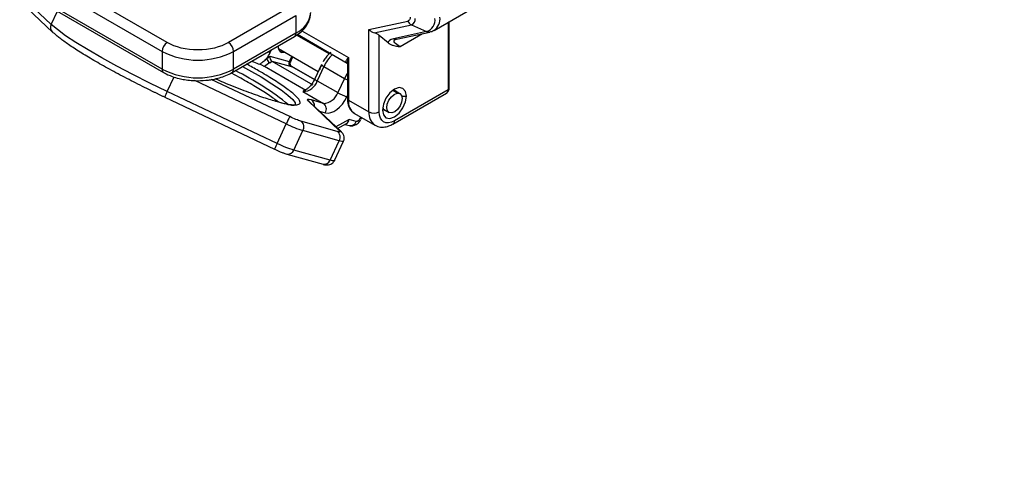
# Model space of a CAD drawing. Header units: millimetres. Extents: x 25 to 1092, y 25 to 838.
# Tile 42 of 81: x 364 to 500, y 556 to 617. Entities that reach past the tile are written whole.
import ezdxf

# ---------------------------------------------------------------- set-up
doc = ezdxf.new("R2010")
doc.units = ezdxf.units.MM
doc.header["$LTSCALE"] = 4
doc.linetypes.add('SLD-Solid', pattern=[0])
doc.layers.add('DIMENSIONS', color=140, linetype='SLD-Solid', lineweight=25)
doc.styles.add('SLDTEXTSTYLE0', font='VERDANA.TTF')
doc.dimstyles.new('SLDDIMSTYLE2', dxfattribs={"dimtxt": 8.632031, "dimasz": 13.208, "dimexe": 0, "dimexo": 0.0625, "dimgap": 2.158008, "dimtad": 0, "dimtih": 1, "dimtoh": 1, "dimrnd": 1e-09, "dimzin": 12, "dimdsep": 46, "dimtxsty": 'SLDTEXTSTYLE0', "dimsah": 1, "dimcen": 0.09, "dimadec": 0, "dimazin": 3, "dimtfac": 1, "dimtmove": 0, "dimatfit": 0, "dimfxl": 0, "dimfrac": 2, "dimtolj": 1, "dimtzin": 12, "dimarcsym": 0})
doc.dimstyles.new('SLDDIMSTYLE5', dxfattribs={"dimtxt": 8.632031, "dimasz": 13.208, "dimexe": 0, "dimexo": 0.0625, "dimgap": 2.158008, "dimtad": 0, "dimtih": 1, "dimtoh": 1, "dimrnd": 1e-09, "dimzin": 4, "dimdsep": 46, "dimtxsty": 'SLDTEXTSTYLE0', "dimsah": 1, "dimcen": 0, "dimadec": 0, "dimazin": 1, "dimtfac": 1, "dimtofl": 0, "dimtmove": 0, "dimatfit": 3, "dimfxl": 0, "dimfrac": 2, "dimtolj": 1, "dimtzin": 12, "dimarcsym": 0})

# ---------------------------------------------------------------- blocks, each defined once
blk = doc.blocks.new('_D_12')
at = {"layer": 'DIMENSIONS'}
for p, q in [((481.32, 634.69), (478.42, 634.69)), ((478.42, 634.69), (478.42, 620.97)), ((506.97, 634.69), (509.87, 634.69)), ((509.87, 634.69), (509.87, 620.97)), ((524.23, 634.69), (513.48, 634.69)), ((546.44, 595.35), (524.23, 634.69)), ((478.42, 620.97), (481.32, 620.97)), ((509.87, 620.97), (506.97, 620.97))]:
    blk.add_line(p, q, dxfattribs=at)
blk.add_solid([(546.44, 595.35), (541.71, 607.85), (538.17, 605.85)], dxfattribs=at)
at = {"layer": 'DIMENSIONS', "char_height": 8.467, "attachment_point": 1, "style": 'SLDTEXTSTYLE0'}
for s, insert in [('%%c', (474.8, 647.37)), ('40.0', (487.83, 647.37)), ('1.57', (481.32, 631.72))]:
    blk.add_mtext(s, dxfattribs=dict(at, insert=insert))
blk = doc.blocks.new('_D_13')
at = {"layer": 'DIMENSIONS'}
for p, q in [((520.47, 577.94), (520.47, 603.34)), ((528.65, 577.94), (507.77, 577.94)), ((531.19, 555.64), (507.77, 555.64)), ((520.47, 520.86), (520.47, 555.64)), ((466.19, 520.86), (463.29, 520.86)), ((463.29, 520.86), (463.29, 507.14)), ((491.84, 520.86), (494.74, 520.86)), ((494.74, 520.86), (494.74, 507.14)), ((507.4, 520.86), (520.47, 520.86)), ((463.29, 507.14), (466.19, 507.14)), ((494.74, 507.14), (491.84, 507.14))]:
    blk.add_line(p, q, dxfattribs=at)
for points in [[(520.47, 577.94), (522.5, 591.14), (518.44, 591.14)], [(520.47, 555.64), (518.44, 542.43), (522.5, 542.43)]]:
    blk.add_solid(points, dxfattribs=at)
at = {"layer": 'DIMENSIONS', "char_height": 8.467, "attachment_point": 1, "style": 'SLDTEXTSTYLE0'}
for s, insert in [('22.3', (466.19, 533.55)), ('0.88', (466.19, 517.89))]:
    blk.add_mtext(s, dxfattribs=dict(at, insert=insert))

msp = doc.modelspace()

# ---------------------------------------------------------------- linework, layer by layer
for p, q in [((365.402, 623.143), (383.787, 612.529)), ((384.494, 613.754), (366.109, 624.367)), ((368.428, 616.268), (364.066, 620.385)), ((383.787, 610.08), (365.402, 620.693)), ((364.248, 619.294), (368.61, 615.177)), ((365.609, 620.235), (383.994, 609.622)), ((421.435, 615.443), (429.627, 620.173)), ((368.428, 616.268), (369.293, 618.109)), ((401.603, 618.732), (392.979, 613.754)), ((393.686, 612.529), (402.31, 617.508)), ((402.31, 617.508), (402.31, 615.058)), ((412.425, 615.579), (417.809, 616.736)), ((423.385, 616.569), (423.385, 607.218)), ((423.531, 607.423), (423.531, 616.653)), ((402.31, 615.058), (393.686, 610.08)), ((407.017, 612.277), (402.511, 614.878)), ((402.54, 614.897), (409.417, 610.927)), ((403.147, 615.392), (409.596, 611.669)), ((412.425, 604.157), (412.425, 615.579)), ((413.132, 615.106), (418.299, 616.216)), ((420.418, 615.267), (415.804, 614.275)), ((416.231, 614.226), (420.845, 615.217)), ((416.728, 613.201), (419.849, 615.003)), ((418.299, 616.216), (420.418, 615.267)), ((393.479, 609.622), (402.103, 614.6)), ((406.915, 612.185), (402.391, 614.797)), ((415.083, 613.715), (413.839, 614.739)), ((413.839, 604.157), (413.839, 614.739)), ((416.014, 614.135), (416.109, 614.173)), ((416.05, 614.162), (416.178, 614.216)), ((383.787, 612.529), (383.787, 610.08)), ((393.686, 610.08), (393.686, 612.529)), ((398.764, 612.377), (398.954, 612.782)), ((399.91, 612.915), (405.409, 609.741)), ((400.372, 612.381), (400.118, 612.528)), ((398.278, 611.552), (398.719, 611.881)), ((398.682, 610.973), (398.979, 611.194)), ((398.719, 611.881), (401.389, 611.127)), ((398.979, 611.194), (404.636, 607.929)), ((398.979, 611.194), (401.531, 610.474)), ((401.734, 611.862), (401.389, 611.127)), ((401.553, 611.039), (401.896, 611.769)), ((409.45, 610.846), (409.45, 605.994)), ((409.596, 611.669), (409.596, 605.79)), ((397.969, 610.468), (403.667, 607.178)), ((404.883, 608.628), (401.745, 610.44)), ((401.754, 610.429), (404.881, 608.624)), ((405.859, 610.698), (404.93, 608.721)), ((406.197, 610.433), (405.268, 608.455)), ((405.861, 610.701), (405.859, 610.698)), ((406.197, 610.433), (409.025, 608.8)), ((384.506, 606.986), (385.447, 608.991)), ((400.979, 602.503), (388.296, 608.491)), ((401.466, 603.502), (390.599, 608.632)), ((405.268, 608.455), (408.096, 606.823)), ((409.025, 608.8), (408.096, 606.823)), ((399.712, 599.807), (384.506, 606.986)), ((403.289, 606.978), (406.117, 605.345)), ((416.339, 606.745), (415.717, 607.104)), ((415.753, 602.474), (423.179, 606.761)), ((416.71, 606.681), (415.949, 607.12)), ((423.385, 607.218), (415.96, 602.932)), ((384.143, 606.182), (399.35, 599.003)), ((403.99, 605.676), (403.992, 605.674)), ((403.992, 605.674), (408.353, 601.557)), ((408.618, 601.386), (404.256, 605.503)), ((404.263, 605.496), (404.263, 605.497)), ((406.117, 605.345), (404.475, 605.809)), ((409.37, 606.254), (409.45, 606.423)), ((409.596, 605.79), (412.425, 604.157)), ((416.969, 606.341), (417.622, 606.341)), ((405.554, 604.278), (406.402, 604.039)), ((414.449, 604.522), (415.21, 604.083)), ((408.03, 601.468), (403.009, 602.886)), ((409.708, 603.105), (407.86, 602.101)), ((410.656, 602.837), (409.708, 603.105)), ((410.425, 603.959), (413.253, 602.326)), ((411.274, 603.469), (411.151, 603.207)), ((411.349, 603.19), (411.436, 603.375)), ((399.712, 599.807), (400.979, 602.503)), ((402.027, 598.883), (403.294, 601.579)), ((408.315, 600.162), (403.294, 601.579)), ((408.093, 601.881), (409.319, 602.548)), ((409.121, 602.44), (409.677, 602.283)), ((407.049, 597.465), (408.315, 600.162)), ((407.643, 597.414), (408.909, 600.11)), ((399.354, 599.008), (399.35, 599.003)), ((407.049, 597.465), (402.027, 598.883)), ((401.049, 598.329), (406.07, 596.911))]:
    msp.add_line(p, q)
at = {"flags": 128}
for points in [[(384.506, 606.986), (382.095, 608.148), (379.751, 609.325), (377.516, 610.496), (375.431, 611.639), (373.532, 612.735), (371.854, 613.764), (370.428, 614.707), (369.279, 615.546), (368.428, 616.268)], [(368.874, 615.005), (368.713, 615.093), (368.61, 615.177)], [(400.812, 612.395), (400.808, 612.394), (400.372, 612.381)], [(394.924, 610.456), (395.738, 610.005), (397.482, 608.999), (398.998, 608.062), (400.252, 607.217), (401.216, 606.481), (401.869, 605.872), (402.196, 605.402), (402.211, 605.121)], [(409.45, 609.556), (409.352, 609.403), (409.025, 608.8)], [(417.622, 606.341), (417.495, 607.003), (417.135, 607.417), (416.596, 607.522), (415.96, 607.301), (415.324, 606.788), (414.785, 606.06), (414.425, 605.23), (414.298, 604.423)], [(415.581, 604.019), (415.23, 604.072), (414.991, 604.324), (414.9, 604.737), (414.97, 605.248), (415.19, 605.78), (415.528, 606.251), (415.932, 606.59), (416.339, 606.745)], [(416.339, 606.745), (416.69, 606.692), (416.929, 606.44), (417.02, 606.027), (416.951, 605.516), (416.73, 604.984), (416.392, 604.513), (415.989, 604.174), (415.581, 604.019)], [(403.99, 605.676), (404.152, 605.588), (404.263, 605.496)], [(404.256, 605.503), (404.153, 605.586), (403.992, 605.674)], [(414.298, 604.423), (414.425, 603.761), (414.785, 603.347), (415.324, 603.242), (415.96, 603.463), (416.596, 603.976), (417.135, 604.703), (417.495, 605.534), (417.622, 606.341)], [(411.349, 603.19), (411.347, 603.187), (411.314, 603.177), (411.248, 603.183), (411.151, 603.207)], [(408.618, 601.386), (408.515, 601.469), (408.353, 601.557)], [(408.909, 600.11), (408.906, 600.105), (408.863, 600.079), (408.781, 600.071), (408.661, 600.082), (408.505, 600.113), (408.315, 600.162)], [(407.643, 597.414), (407.64, 597.409), (407.596, 597.382), (407.514, 597.375), (407.394, 597.386), (407.238, 597.416), (407.049, 597.465)]]:
    msp.add_lwpolyline(points, dxfattribs=at)
for centre, radius, start, end in [((400.884, 618.246), 3.492, 294.10553, 354.57433), ((369.272, 615.848), 0.943, 153.56397, 225.39396), ((418.737, 617.12), 1.005, 202.48714, 244.12178), ((418.044, 616.989), 0.813, 288.21598, 8.2604), ((419.892, 616.864), 1.682, 288.21598, 8.2604), ((420.225, 617.094), 2.047, 306.34796, 5.07655), ((401.82, 615.004), 0.493, 305.01333, 6.29885), ((420.707, 615.889), 0.686, 245.10564, 281.69947), ((385.322, 612.459), 1.537, 122.60548, 177.39452), ((392.151, 612.459), 1.537, 2.60548, 57.39452), ((416.092, 614.898), 0.686, 245.10643, 281.6396), ((388.736, 622.082), 10.759, 242.60967, 297.39033), ((399.834, 615.964), 3.743, 248.22013, 253.39353), ((400.736, 613.174), 0.872, 170.76607, 245.33015), ((399.148, 611.73), 0.889, 191.57811, 238.38901), ((401.831, 610.881), 0.506, 150.9479, 233.6445), ((401.609, 611.835), 0.741, 252.70082, 264.44784), ((401.996, 610.876), 0.509, 154.27665, 241.65234), ((411.41, 608.018), 5.746, 134.63467, 155.14952), ((384.275, 610.025), 0.492, 173.65532, 235.48946), ((388.736, 619.633), 10.759, 242.60967, 297.39033), ((393.196, 610.025), 0.493, 304.90657, 6.30861), ((376.932, 575.353), 38.474, 50.70609, 63.80159), ((406.468, 611.126), 0.745, 215.12993, 248.64151), ((403.261, 609.079), 2.101, 270.74956, 342.73079), ((405.481, 609.076), 0.656, 212.88454, 251.05901), ((412.438, 614.779), 6.885, 240.27783, 244.27007), ((395.433, 601.579), 12.192, 153.67459, 157.81953), ((406.09, 607.446), 2.101, 270.74956, 342.73079), ((411.456, 612.642), 6.72, 240.0032, 251.92206), ((415.868, 606.537), 0.592, 37.21091, 111.91403), ((423.281, 607.447), 0.251, 294.37466, 354.3052), ((403.962, 605.047), 0.919, 352.16002, 56.0536), ((405.517, 604.53), 1.012, 330.9479, 53.6445), ((409.7, 606.019), 0.251, 185.6948, 245.62534), ((411.499, 605.548), 1.918, 172.74417, 235.94365), ((414.378, 603.94), 1.966, 173.64382, 235.6163), ((413.132, 605.522), 1.537, 242.60967, 297.39033), ((414.92, 604.89), 0.599, 188.58236, 262.30345), ((422.009, 592.871), 23.131, 152.6379, 155.39098), ((402.409, 602.071), 1.012, 330.9479, 53.6445), ((409.846, 603.127), 0.86, 258.68657, 340.34641), ((415.457, 602.884), 0.506, 306.70827, 5.53178), ((408.326, 617.555), 16.749, 243.98194, 252.51759), ((407.43, 600.653), 1.012, 330.9479, 53.6445), ((410.64, 594.4), 12.192, 153.67459, 157.81953), ((407.059, 614.859), 16.749, 243.98194, 252.51759), ((401.201, 599.202), 0.886, 259.83001, 338.89265), ((406.221, 597.785), 0.887, 260.15866, 338.87433)]:
    msp.add_arc(centre, radius, start, end)
for centre, major_axis, ratio, start_param, end_param in [((413.132, 615.987), (0.868, -0.701), 0.7075447, 4.4463104, 5.2317085), ((413.132, 614.587), (0.983, -0.393), 0.4626703, 0.9684794, 1.7538776), ((399.072, 611.677), (-0.096, 0.52), 0.678793, 1.0456519, 2.6164482), ((409.001, 603.513), (-0.115, 1.03), 0.717398, 3.425732, 4.2261728)]:
    msp.add_ellipse(centre, major_axis=major_axis, ratio=ratio, start_param=start_param, end_param=end_param)
for points, knots in [([(402.102, 614.601), (402.358, 614.763), (402.884, 615.094), (403.522, 615.712), (404.016, 616.433), (404.316, 617.162), (404.325, 617.649), (404.329, 617.848)], [0, 0, 0, 0, 0.2007082, 0.4114231, 0.6264263, 0.8471864, 1, 1, 1, 1]), ([(384.148, 606.188), (384.029, 606.244), (383.792, 606.356), (383.437, 606.525), (383.083, 606.695), (382.73, 606.866), (382.378, 607.036), (382.027, 607.208), (381.372, 607.53), (380.421, 608.005), (379.187, 608.635), (377.979, 609.268), (376.405, 610.113), (374.557, 611.148), (372.927, 612.121), (371.782, 612.846), (371.014, 613.354), (370.334, 613.828), (369.847, 614.19), (369.503, 614.461), (369.271, 614.651), (369.059, 614.834), (368.936, 614.948), (368.874, 615.005)], [0, 0, 0, 0, 0.0171613, 0.0343051, 0.0514387, 0.0685696, 0.0857051, 0.1028525, 0.1200193, 0.182108, 0.2442194, 0.3077931, 0.3713901, 0.5000022, 0.6286143, 0.692188, 0.7557849, 0.8178736, 0.8799851, 0.9100044, 0.9399869, 0.9699723, 1, 1, 1, 1]), ([(420.839, 615.245), (420.947, 615.257), (421.162, 615.282), (421.335, 615.411), (421.421, 615.476)], [0, 0, 0, 0, 0.5016118, 1, 1, 1, 1]), ([(392.979, 613.754), (391.854, 613.104), (390.328, 612.739), (387.145, 612.739), (385.619, 613.104), (384.494, 613.754)], [0, 0, 0, 0, 0.5, 0.5, 1, 1, 1, 1]), ([(415.083, 613.715), (415.09, 613.709), (415.103, 613.698), (415.133, 613.676), (415.182, 613.639), (415.286, 613.571), (415.505, 613.455), (415.834, 613.343), (416.265, 613.252), (416.564, 613.219), (416.728, 613.201)], [0, 0, 0, 0, 0.015867, 0.0314268, 0.0627687, 0.1252643, 0.2498618, 0.4993547, 0.7255849, 1, 1, 1, 1]), ([(416.728, 613.201), (416.374, 613.393), (416.13, 613.574), (415.884, 613.892), (415.886, 614.028), (416.011, 614.133)], [0, 0, 0, 0, 0.5, 0.5, 1, 1, 1, 1]), ([(407.159, 612.404), (407.05, 612.311), (406.782, 612.08), (406.407, 611.639), (406.177, 611.271), (406.066, 611.094)], [0, 0, 0, 0, 0.2594877, 0.6416074, 1, 1, 1, 1]), ([(396.19, 611.187), (396.279, 611.149), (396.686, 610.979), (397.033, 610.855), (397.304, 610.758)], [0, 0, 0, 0, 0.2191801, 1, 1, 1, 1]), ([(397.304, 610.758), (397.358, 610.799), (397.466, 610.88), (397.63, 611.007), (397.821, 611.159), (398.04, 611.339), (398.199, 611.481), (398.278, 611.552)], [0, 0, 0, 0, 0.16716078, 0.33336756, 0.49983055, 0.75194976, 1, 1, 1, 1]), ([(401.727, 610.443), (401.682, 610.48), (401.591, 610.556), (401.518, 610.718), (401.501, 610.888), (401.535, 610.989), (401.552, 611.037)], [0, 0, 0, 0, 0.2536459, 0.5150603, 0.7682323, 1, 1, 1, 1]), ([(401.537, 611.097), (401.552, 611.093), (401.575, 611.085), (401.556, 611.053), (401.549, 611.041)], [0, 0, 0, 0, 0.6386446, 1, 1, 1, 1]), ([(409.343, 610.983), (409.322, 611.004), (409.25, 611.076), (409.263, 611.273), (409.463, 611.511), (409.596, 611.669)], [0, 0, 0, 0, 0.1210453, 0.4146936, 1, 1, 1, 1]), ([(409.339, 610.982), (409.384, 610.934), (409.456, 610.858), (409.451, 610.834), (409.449, 610.825)], [0, 0, 0, 0, 0.6368864, 1, 1, 1, 1]), ([(409.478, 610.896), (409.432, 610.918), (409.373, 610.946), (409.348, 610.977), (409.343, 610.983)], [0, 0, 0, 0, 0.7958566, 1, 1, 1, 1]), ([(409.596, 611.669), (409.505, 611.405), (409.404, 611.111), (409.462, 610.866), (409.468, 610.842)], [0, 0, 0, 0, 0.9000737, 1, 1, 1, 1]), ([(384, 609.626), (384.024, 609.609), (384.365, 609.378), (385.085, 609.091), (386.048, 608.788), (386.938, 608.607), (387.815, 608.495), (388.433, 608.48), (388.736, 608.473)], [0, 0, 0, 0, 0.0205582, 0.2850932, 0.4854948, 0.643605, 0.8247339, 1, 1, 1, 1]), ([(388.736, 608.473), (389.236, 608.491), (389.937, 608.516), (390.933, 608.682), (391.749, 608.874), (392.634, 609.196), (393.219, 609.448), (393.472, 609.619), (393.478, 609.623)], [0, 0, 0, 0, 0.2874253, 0.4037647, 0.5946212, 0.7891439, 0.9948604, 1, 1, 1, 1]), ([(399.836, 605.539), (399.652, 605.688), (399.114, 606.127), (397.715, 607.043), (395.758, 608.213), (394.32, 609.035), (393.5, 609.463), (393.496, 609.465)], [0, 0, 0, 0, 0.1520105, 0.4452128, 0.721845, 0.9984771, 1, 1, 1, 1]), ([(399.509, 605.647), (400.059, 605.504), (401.19, 605.208), (402.318, 605.087), (402.937, 605.239), (402.916, 605.706), (402.246, 606.462), (400.989, 607.452), (399.257, 608.602), (397.409, 609.722), (396.047, 610.472), (395.486, 610.78)], [0, 0, 0, 0, 0.107724, 0.22190062, 0.34082402, 0.46227114, 0.58371826, 0.70264166, 0.81681828, 0.92454228, 1, 1, 1, 1]), ([(397.304, 610.758), (397.394, 610.729), (397.501, 610.688), (397.679, 610.613), (397.741, 610.585), (397.862, 610.526), (397.92, 610.496), (397.969, 610.468)], [0, 0, 0, 0, 0.5, 0.5, 0.75, 0.75, 1, 1, 1, 1]), ([(401.724, 610.443), (401.728, 610.443), (401.754, 610.441), (401.754, 610.434), (401.754, 610.429)], [0, 0, 0, 0, 0.13647272, 1, 1, 1, 1]), ([(405.879, 610.676), (405.781, 610.486), (405.66, 610.252), (405.597, 610.009), (405.585, 609.962)], [0, 0, 0, 0, 0.807026, 1, 1, 1, 1]), ([(391.155, 608.75), (391.531, 608.587), (392.926, 607.981), (395.119, 607.124), (397.592, 606.223), (398.883, 605.835), (399.509, 605.647)], [0, 0, 0, 0, 0.1137956, 0.423018, 0.719898, 1, 1, 1, 1]), ([(404.927, 608.72), (404.921, 608.706), (404.879, 608.6), (404.689, 608.268), (404.424, 607.884), (404.092, 607.533), (403.824, 607.306), (403.558, 607.141), (403.435, 607.099), (403.384, 607.082)], [0, 0, 0, 0, 0.0180799, 0.1293744, 0.4166337, 0.5299823, 0.7058258, 0.8759533, 1, 1, 1, 1]), ([(403.7, 607.066), (403.678, 607.07), (403.634, 607.079), (403.578, 607.087), (403.527, 607.092), (403.482, 607.093), (403.444, 607.091), (403.411, 607.085), (403.378, 607.075), (403.348, 607.059), (403.324, 607.036), (403.304, 607.009), (403.295, 606.989), (403.289, 606.978)], [0, 0, 0, 0, 0.0668739, 0.1354836, 0.2057005, 0.2774143, 0.3505398, 0.4250238, 0.5008501, 0.6191133, 0.7499685, 0.8548447, 1, 1, 1, 1]), ([(423.074, 606.701), (423.129, 606.736), (423.243, 606.81), (423.391, 606.97), (423.506, 607.177), (423.523, 607.339), (423.531, 607.422)], [0, 0, 0, 0, 0.2228137, 0.4615214, 0.722072, 1, 1, 1, 1]), ([(423.088, 606.711), (423.131, 606.74), (423.219, 606.8), (423.312, 606.924), (423.373, 607.064), (423.381, 607.168), (423.385, 607.218)], [0, 0, 0, 0, 0.2460488, 0.5077566, 0.7584134, 1, 1, 1, 1]), ([(402.053, 605.07), (402.031, 605.06), (401.943, 605.019), (401.45, 605.102), (400.595, 605.305), (399.747, 605.562), (399.321, 605.69)], [0, 0, 0, 0, 0.0979011, 0.3971768, 0.6977061, 1, 1, 1, 1]), ([(409.454, 605.996), (409.453, 605.976), (409.435, 605.729), (409.506, 605.287), (409.701, 604.703), (410.003, 604.239), (410.294, 604.07), (410.412, 604.001)], [0, 0, 0, 0, 0.0220332, 0.2761583, 0.5388272, 0.8132106, 1, 1, 1, 1]), ([(409.675, 602.289), (409.684, 602.285), (409.838, 602.21), (410.193, 602.232), (410.606, 602.368), (410.989, 602.639), (411.167, 602.895), (411.276, 603.051)], [0, 0, 0, 0, 0.0145076, 0.2704864, 0.5215687, 0.7084465, 1, 1, 1, 1]), ([(408.904, 600.106), (408.907, 600.11), (408.987, 600.221), (409.024, 600.516), (408.971, 600.901), (408.774, 601.244), (408.632, 601.365), (408.55, 601.434)], [0, 0, 0, 0, 0.00849813, 0.24549537, 0.49408952, 0.71185471, 1, 1, 1, 1]), ([(413.289, 602.346), (413.41, 602.272), (413.749, 602.065), (414.426, 602.023), (415.136, 602.15), (415.565, 602.389), (415.75, 602.492)], [0, 0, 0, 0, 0.1661409, 0.4667869, 0.7699229, 1, 1, 1, 1]), ([(399.38, 598.989), (399.639, 598.871), (399.995, 598.709), (400.461, 598.525), (400.77, 598.412), (400.963, 598.356), (401.045, 598.332)], [0, 0, 0, 0, 0.4174866, 0.5730293, 0.8187419, 1, 1, 1, 1]), ([(406.066, 596.914), (406.089, 596.907), (406.22, 596.867), (406.437, 596.823), (406.773, 596.795), (407.148, 596.901), (407.448, 597.096), (407.573, 597.303), (407.638, 597.41)], [0, 0, 0, 0, 0.0445735, 0.2587611, 0.5089086, 0.6683654, 0.8282035, 1, 1, 1, 1])]:
    msp.add_open_spline(points, degree=3, knots=knots)
for points in [[(418.142, 617.275), (418.142, 616.982), (418.017, 616.781), (417.809, 616.736)], [(415.804, 614.275), (415.342, 614.176), (415.093, 613.982), (415.083, 613.715)], [(398.278, 611.552), (398.464, 611.81), (398.628, 612.088), (398.764, 612.377)], [(398.682, 610.973), (398.451, 610.801), (398.206, 610.637), (397.969, 610.468)], [(401.531, 610.474), (401.628, 610.447), (401.703, 610.431), (401.754, 610.429)], [(404.475, 605.809), (403.916, 605.967), (403.735, 605.917), (403.99, 605.676)], [(406.402, 604.039), (407.341, 603.773), (408.671, 604.766), (409.37, 606.254)], [(415.96, 602.932), (414.789, 602.256), (413.839, 602.805), (413.839, 604.157)], [(403.009, 602.886), (402.637, 602.991), (402.06, 603.222), (401.466, 603.502)], [(411.151, 603.207), (411.034, 602.959), (410.813, 602.793), (410.656, 602.837)], [(408.353, 601.557), (408.524, 601.396), (408.403, 601.363), (408.03, 601.468)]]:
    msp.add_open_spline(points, degree=3)

# ---------------------------------------------------------------- dimensions: what is measured, and where the dimension line sits
at = {"layer": 'DIMENSIONS'}
dim = msp.add_diameter_dim_2p(p1=(566.107, 560.521), p2=(546.439, 595.352), dimstyle='SLDDIMSTYLE5', dxfattribs=at)
dim.commit()
dim.dimension.update_dxf_attribs({"geometry": '_D_12', "text_midpoint": (494.143, 634.687), "dimtype": 163})
dim = msp.add_linear_dim(base=(520.47, 555.637), p1=(533.733, 577.937), p2=(536.273, 555.637), angle=90, dimstyle='SLDDIMSTYLE2', dxfattribs=at)
dim.commit()
dim.dimension.update_dxf_attribs({"geometry": '_D_13', "text_midpoint": (520.47, 520.859), "dimtype": 160})

doc.saveas('drawing.dxf')
